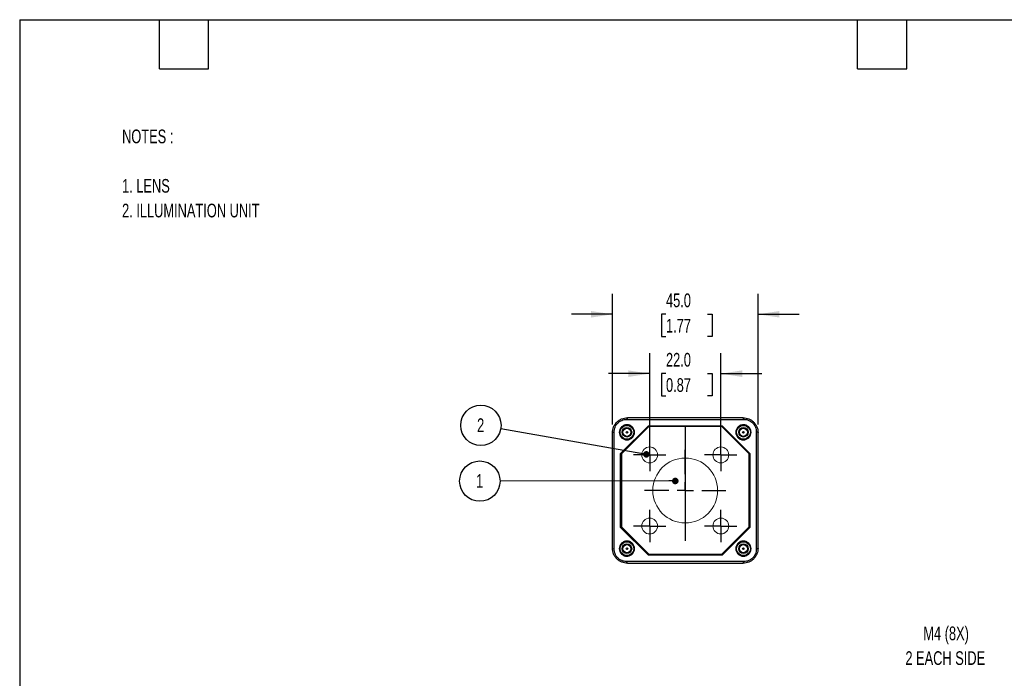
# Model space of a CAD drawing. Header units: millimetres. Extents: x 6 to 273, y 6 to 210.
# Tile 2 of 4: x 6 to 159, y 108 to 210. Entities that reach past the tile are written whole.
import ezdxf

# ---------------------------------------------------------------- set-up
doc = ezdxf.new("R2010")
doc.units = ezdxf.units.MM
doc.header["$PDSIZE"] = -1
doc.linetypes.add('CENTERX2', pattern=[20.32, 12.7, -2.54, 2.54, -2.54])
doc.layers.add('CENTER', color=40, linetype='CENTERX2')
doc.layers.add('DIMENSIONS', color=140, linetype='Continuous', lineweight=25)
doc.layers.add('TEXT', color=140, linetype='Continuous', lineweight=25)
doc.styles.add('SLDTEXTSTYLE0', font='TXT', dxfattribs={"width": 0.7})
doc.dimstyles.new('SLDDIMSTYLE2', dxfattribs={"dimtxt": 0.18, "dimasz": 1.016, "dimexe": 0, "dimexo": 0.0625, "dimgap": 0, "dimtad": 0, "dimtih": 1, "dimtoh": 1, "dimdec": 0, "dimrnd": 1e-09, "dimzin": 0, "dimdsep": 46, "dimtxsty": 'Standard', "dimblk1": 'DOT', "dimblk2": 'DOT', "dimsah": 1, "dimcen": 0.09, "dimadec": 0, "dimazin": 0, "dimtfac": 1.016, "dimtdec": 0, "dimtofl": 0, "dimtmove": 0, "dimatfit": 3, "dimldrblk": 'DOT', "dimfxl": 0, "dimfrac": 2, "dimtolj": 1, "dimtzin": 0, "dimarcsym": 0})
doc.dimstyles.new('SLDDIMSTYLE3', dxfattribs={"dimtxt": 2.158008, "dimasz": 3.302, "dimexe": 0, "dimexo": 0.0625, "dimgap": 0.539502, "dimtad": 0, "dimtih": 1, "dimtoh": 1, "dimlfac": 2, "dimrnd": 1e-09, "dimzin": 4, "dimdsep": 46, "dimtxsty": 'SLDTEXTSTYLE0', "dimsah": 1, "dimcen": 0.09, "dimadec": 0, "dimazin": 1, "dimtfac": 1, "dimtmove": 0, "dimatfit": 0, "dimfxl": 0, "dimfrac": 2, "dimtolj": 1, "dimtzin": 12, "dimarcsym": 0})

# ---------------------------------------------------------------- blocks, each defined once
blk = doc.blocks.new('_D_3')
at = {"layer": 'DIMENSIONS'}
for p, q in [((103.75, 143.5), (103.75, 157.98)), ((114.75, 143.5), (114.75, 157.98)), ((103.75, 154.8), (97.4, 154.8)), ((106.27, 154.8), (105.55, 154.8)), ((105.55, 154.8), (105.55, 151.37)), ((112.68, 154.8), (113.41, 154.8)), ((113.41, 154.8), (113.41, 151.37)), ((114.75, 154.8), (121.1, 154.8)), ((105.55, 151.37), (106.27, 151.37)), ((113.41, 151.37), (112.68, 151.37))]:
    blk.add_line(p, q, dxfattribs=at)
for points in [[(103.75, 154.8), (100.44, 155.31), (100.44, 154.29)], [(114.75, 154.8), (118.05, 154.29), (118.05, 155.31)]]:
    blk.add_solid(points, dxfattribs=at)
at = {"layer": 'DIMENSIONS', "char_height": 2.117, "attachment_point": 1, "style": 'SLDTEXTSTYLE0'}
for s, insert in [('22.0', (106.27, 158.01)), ('0.87', (106.27, 154.1))]:
    blk.add_mtext(s, dxfattribs=dict(at, insert=insert))
blk = doc.blocks.new('_D_4')
at = {"layer": 'DIMENSIONS'}
for p, q in [((98, 146.95), (98, 167.16)), ((120.5, 146.95), (120.5, 167.16)), ((98, 163.98), (91.65, 163.98)), ((106.27, 163.98), (105.55, 163.98)), ((105.55, 163.98), (105.55, 160.55)), ((112.68, 163.98), (113.41, 163.98)), ((113.41, 163.98), (113.41, 160.55)), ((120.5, 163.98), (126.85, 163.98)), ((105.55, 160.55), (106.27, 160.55)), ((113.41, 160.55), (112.68, 160.55))]:
    blk.add_line(p, q, dxfattribs=at)
for points in [[(98, 163.98), (94.69, 164.49), (94.69, 163.48)], [(120.5, 163.98), (123.8, 163.48), (123.8, 164.49)]]:
    blk.add_solid(points, dxfattribs=at)
at = {"layer": 'DIMENSIONS', "char_height": 2.117, "attachment_point": 1, "style": 'SLDTEXTSTYLE0'}
for s, insert in [('45.0', (106.27, 167.2)), ('1.77', (106.27, 163.28))]:
    blk.add_mtext(s, dxfattribs=dict(at, insert=insert))
blk = doc.blocks.new('SW_NOTE_0')
at = {"layer": 'DIMENSIONS', "color": 0}
blk.add_circle((-3.12, 0), 3.12, dxfattribs=at)
at = {"layer": 'DIMENSIONS', "color": 0, "insert": (-3.16, 1.09), "char_height": 2.12, "attachment_point": 2, "style": 'SLDTEXTSTYLE0'}
blk.add_mtext('1', dxfattribs=at)
blk = doc.blocks.new('_Dot')
at = {"color": 0, "linetype": 'ByBlock', "lineweight": -2}
blk.add_line((-0.5, 0), (-1, 0), dxfattribs=at)
at = {"color": 0, "linetype": 'ByBlock', "const_width": 0.5}
blk.add_lwpolyline([(-0.25, 0, 1), (0.25, 0, 1)], format="xyb", close=True, dxfattribs=at)
blk = doc.blocks.new('SW_NOTE_0_1')
at = {"layer": 'DIMENSIONS', "color": 0}
blk.add_circle((-3.08, 0.54), 3.12, dxfattribs=at)
at = {"layer": 'DIMENSIONS', "color": 0, "insert": (-3.11, 1.63), "char_height": 2.12, "attachment_point": 2, "style": 'SLDTEXTSTYLE0'}
blk.add_mtext('2', dxfattribs=at)
blk = doc.blocks.new('SW_CENTERMARKSYMBOL_2')
at = {"layer": 'CENTER', "color": 0}
for p, q in [((0, 2.54), (0, 6.28)), ((-2.54, 0), (-6.28, 0)), ((0, 0), (-1.27, 0)), ((0, 0), (0, 1.27)), ((0, 0), (0, -1.27)), ((0, 0), (1.27, 0)), ((2.54, 0), (6.28, 0)), ((0, -2.54), (0, -6.28))]:
    blk.add_line(p, q, dxfattribs=at)
blk = doc.blocks.new('SW_CENTERMARKSYMBOL_3')
at = {"layer": 'CENTER', "color": 0}
for p, q in [((0, 1.27), (0, 2.5)), ((-1.27, 0), (-2.5, 0)), ((0, 0), (-1.27, 0)), ((0, 0), (0, 1.27)), ((0, 0), (0, -1.27)), ((0, 0), (1.27, 0)), ((1.27, 0), (2.5, 0)), ((0, -1.27), (0, -2.5))]:
    blk.add_line(p, q, dxfattribs=at)
blk = doc.blocks.new('SW_CENTERMARKSYMBOL_4')
at = {"layer": 'CENTER', "color": 0}
for p, q in [((0, 1.27), (0, 2.5)), ((-1.27, 0), (-2.5, 0)), ((0, 0), (-1.27, 0)), ((0, 0), (0, 1.27)), ((0, 0), (0, -1.27)), ((0, 0), (1.27, 0)), ((1.27, 0), (2.5, 0)), ((0, -1.27), (0, -2.5))]:
    blk.add_line(p, q, dxfattribs=at)
blk = doc.blocks.new('SW_CENTERMARKSYMBOL_5')
at = {"layer": 'CENTER', "color": 0}
for p, q in [((0, 1.27), (0, 2.5)), ((-1.27, 0), (-2.5, 0)), ((0, 0), (-1.27, 0)), ((0, 0), (0, 1.27)), ((0, 0), (0, -1.27)), ((0, 0), (1.27, 0)), ((1.27, 0), (2.5, 0)), ((0, -1.27), (0, -2.5))]:
    blk.add_line(p, q, dxfattribs=at)
blk = doc.blocks.new('SW_CENTERMARKSYMBOL_6')
at = {"layer": 'CENTER', "color": 0}
for p, q in [((0, 1.27), (0, 2.5)), ((-1.27, 0), (-2.5, 0)), ((0, 0), (-1.27, 0)), ((0, 0), (0, 1.27)), ((0, 0), (0, -1.27)), ((0, 0), (1.27, 0)), ((1.27, 0), (2.5, 0)), ((0, -1.27), (0, -2.5))]:
    blk.add_line(p, q, dxfattribs=at)

msp = doc.modelspace()

# ---------------------------------------------------------------- linework, layer by layer
for p, q in [((100.2959, 147.9813), (100.1681, 147.722)), ((100.1681, 147.722), (118.3236, 147.722)), ((118.1959, 147.9813), (100.2959, 147.9813)), ((118.3236, 147.722), (118.1959, 147.9813)), ((99.2459, 142.4313), (103.5459, 146.7313)), ((103.6009, 146.6063), (99.3709, 142.3763)), ((103.5459, 146.7313), (114.9459, 146.7313)), ((114.8909, 146.6063), (103.6009, 146.6063)), ((119.1209, 142.3763), (114.8909, 146.6063)), ((114.9459, 146.7313), (119.2459, 142.4313)), ((97.9959, 145.6813), (98.2552, 145.8091)), ((97.9959, 127.7814), (97.9959, 145.6813)), ((98.2552, 127.6536), (98.2552, 145.8091)), ((120.2366, 145.8091), (120.2366, 127.6536)), ((120.4958, 145.6813), (120.2366, 145.8091)), ((120.4959, 127.7813), (120.4959, 145.6813)), ((99.2459, 131.0313), (99.2459, 142.4313)), ((99.3709, 142.3763), (99.3709, 131.0863)), ((119.1209, 131.0863), (119.1209, 142.3763)), ((119.2459, 142.4313), (119.2459, 131.0313)), ((103.5459, 126.7313), (99.2459, 131.0313)), ((99.3709, 131.0863), (103.6009, 126.8563)), ((114.8909, 126.8563), (119.1209, 131.0863)), ((119.2459, 131.0313), (114.9459, 126.7313)), ((97.996, 127.7813), (98.2552, 127.6536)), ((114.9459, 126.7313), (103.5459, 126.7313)), ((103.6009, 126.8563), (114.8909, 126.8563)), ((120.4959, 127.7813), (120.2366, 127.6536)), ((118.3236, 125.7406), (100.1681, 125.7406)), ((100.2959, 125.4813), (100.1681, 125.7406)), ((100.2959, 125.4813), (118.1959, 125.4813)), ((118.1959, 125.4814), (118.3236, 125.7406))]:
    msp.add_line(p, q)
for centre, radius in [((100.2309, 145.7313), 1.125), ((100.2309, 145.7313), 1.1), ((100.2309, 145.7313), 1.07), ((100.2309, 145.7313), 0.7325), ((100.2309, 145.7313), 0.625), ((118.2409, 145.7313), 1.125), ((118.2409, 145.7313), 1.1), ((118.2409, 145.7313), 1.07), ((118.2409, 145.7313), 0.7325), ((118.2409, 145.7313), 0.625), ((100.2309, 145.7313), 0.1257), ((118.2409, 145.7313), 0.1257), ((100.2309, 127.7313), 1.125), ((100.2309, 127.7313), 1.1), ((100.2309, 127.7313), 1.07), ((100.2309, 127.7313), 0.7325), ((100.2309, 127.7313), 0.625), ((118.2409, 127.7313), 1.125), ((118.2409, 127.7313), 1.1), ((118.2409, 127.7313), 1.07), ((118.2409, 127.7313), 0.7325), ((118.2409, 127.7313), 0.625), ((100.2309, 127.7313), 0.1257), ((118.2409, 127.7313), 0.1257)]:
    msp.add_circle(centre, radius)
at = {"color": 179, "linetype": 'Continuous', "lineweight": 18}
for centre, radius in [((103.7459, 142.2313), 1.2273), ((114.7459, 142.2313), 1.2273), ((109.2459, 136.7313), 5.0112), ((103.7459, 131.2313), 1.2273), ((114.7459, 131.2313), 1.2273)]:
    msp.add_circle(centre, radius, dxfattribs=at)
for points, knots in [([(97.9959, 145.6813), (97.9959, 145.832), (98.0105, 145.98), (98.0679, 146.2713), (98.111, 146.4156), (98.2257, 146.6948), (98.2969, 146.8289), (98.4643, 147.0807), (98.5605, 147.1983), (98.774, 147.4125), (98.8914, 147.5089), (99.1426, 147.677), (99.2765, 147.7486), (99.6948, 147.9218), (99.9945, 147.9813), (100.2959, 147.9813)], [0, 0, 0, 0, 0.125, 0.125, 0.25, 0.25, 0.375, 0.375, 0.5, 0.5, 0.625, 0.625, 0.75, 0.75, 1, 1, 1, 1]), ([(98.2552, 145.8091), (98.2547, 145.9348), (98.2673, 146.0587), (98.3165, 146.3034), (98.3538, 146.4249), (98.4495, 146.6556), (98.5081, 146.7658), (98.6474, 146.9757), (98.7274, 147.0736), (98.9037, 147.2499), (99.0013, 147.3297), (99.2113, 147.4693), (99.3215, 147.5279), (99.5521, 147.6237), (99.6736, 147.6609), (99.9185, 147.7101), (100.0425, 147.7225), (100.1681, 147.722)], [0, 0, 0, 0, 0.125, 0.125, 0.25, 0.25, 0.375, 0.375, 0.5, 0.5, 0.625, 0.625, 0.75, 0.75, 0.875, 0.875, 1, 1, 1, 1]), ([(118.1959, 147.9813), (118.3465, 147.9813), (118.4945, 147.9667), (118.7859, 147.9093), (118.9302, 147.8662), (119.2094, 147.7515), (119.3434, 147.6803), (119.5953, 147.5129), (119.7129, 147.4167), (119.927, 147.2032), (120.0235, 147.0859), (120.1916, 146.8346), (120.2632, 146.7007), (120.4364, 146.2824), (120.4959, 145.9827), (120.4959, 145.6813)], [0, 0, 0, 0, 0.125, 0.125, 0.25, 0.25, 0.375, 0.375, 0.5, 0.5, 0.625, 0.625, 0.75, 0.75, 1, 1, 1, 1]), ([(118.3236, 147.722), (118.4493, 147.7225), (118.5733, 147.7099), (118.818, 147.6607), (118.9395, 147.6234), (119.1702, 147.5277), (119.2804, 147.4691), (119.4902, 147.3298), (119.5882, 147.2499), (119.7645, 147.0735), (119.8442, 146.976), (119.9839, 146.7659), (120.0425, 146.6557), (120.1383, 146.4252), (120.1755, 146.3037), (120.2247, 146.0588), (120.2371, 145.9348), (120.2366, 145.8091)], [0, 0, 0, 0, 0.125, 0.125, 0.25, 0.25, 0.375, 0.375, 0.5, 0.5, 0.625, 0.625, 0.75, 0.75, 0.875, 0.875, 1, 1, 1, 1]), ([(99.4893, 146.6344), (99.6099, 146.7335), (99.7496, 146.8073), (99.9697, 146.8734), (100.0461, 146.8884), (100.1995, 146.9029), (100.2758, 146.9026), (100.4277, 146.8872), (100.504, 146.8718), (100.6498, 146.8271), (100.7199, 146.7979), (100.8545, 146.7257), (100.9186, 146.6828), (101.0358, 146.5865), (101.0896, 146.5329), (101.1872, 146.4143), (101.2296, 146.351), (101.3015, 146.2174), (101.3313, 146.1461), (101.3763, 145.9997), (101.3914, 145.925), (101.4071, 145.7729), (101.4075, 145.6949), (101.393, 145.5423), (101.3785, 145.4671), (101.3341, 145.3188), (101.3046, 145.2469), (101.2325, 145.1112), (101.1894, 145.0463), (101.091, 144.9262), (101.0366, 144.8718), (100.9175, 144.774), (100.8521, 144.7304), (100.7162, 144.6581), (100.6452, 144.6288), (100.4974, 144.5843), (100.421, 144.5694), (100.2688, 144.5548), (100.1922, 144.5549), (100.0384, 144.5705), (99.9637, 144.5857), (99.8183, 144.6301), (99.7469, 144.6598), (99.6123, 144.732), (99.5492, 144.7741), (99.4317, 144.8705), (99.3769, 144.9252), (99.2803, 145.0425), (99.2379, 145.1054), (99.1654, 145.24), (99.1356, 145.3112), (99.0685, 145.5293), (99.0522, 145.6854), (99.0735, 145.914), (99.0884, 145.9908), (99.1325, 146.1383), (99.1616, 146.2094), (99.2339, 146.3459), (99.2773, 146.4112), (99.3747, 146.5303), (99.4291, 146.5849), (99.4893, 146.6344)], [0, 0, 0, 0, 0.0625, 0.0625, 0.09375, 0.09375, 0.125, 0.125, 0.15625, 0.15625, 0.1875, 0.1875, 0.21875, 0.21875, 0.25, 0.25, 0.28125, 0.28125, 0.3125, 0.3125, 0.34375, 0.34375, 0.375, 0.375, 0.40625, 0.40625, 0.4375, 0.4375, 0.46875, 0.46875, 0.5, 0.5, 0.53125, 0.53125, 0.5625, 0.5625, 0.59375, 0.59375, 0.625, 0.625, 0.65625, 0.65625, 0.6875, 0.6875, 0.71875, 0.71875, 0.75, 0.75, 0.78125, 0.78125, 0.8125, 0.8125, 0.875, 0.875, 0.90625, 0.90625, 0.9375, 0.9375, 0.96875, 0.96875, 1, 1, 1, 1]), ([(119.1445, 146.4724), (119.2434, 146.3518), (119.3172, 146.2121), (119.3832, 145.9919), (119.3981, 145.9155), (119.4126, 145.7621), (119.4122, 145.6858), (119.3967, 145.5338), (119.3812, 145.4576), (119.3365, 145.3118), (119.3072, 145.2417), (119.235, 145.1072), (119.192, 145.0431), (119.0957, 144.9259), (119.0421, 144.8722), (118.9234, 144.7746), (118.8601, 144.7323), (118.7263, 144.6604), (118.6551, 144.6306), (118.5086, 144.5857), (118.434, 144.5706), (118.2818, 144.555), (118.2038, 144.5547), (118.0512, 144.5692), (117.976, 144.5839), (117.8277, 144.6283), (117.7559, 144.6579), (117.6202, 144.73), (117.5553, 144.7732), (117.4353, 144.8716), (117.3809, 144.926), (117.2832, 145.0452), (117.2396, 145.1106), (117.1673, 145.2466), (117.1381, 145.3176), (117.0937, 145.4654), (117.0788, 145.5419), (117.0643, 145.6941), (117.0645, 145.7707), (117.0801, 145.9244), (117.0954, 145.9992), (117.1399, 146.1446), (117.1696, 146.2159), (117.2418, 146.3505), (117.284, 146.4135), (117.3804, 146.531), (117.4352, 146.5858), (117.5525, 146.6824), (117.6155, 146.7247), (117.7501, 146.7971), (117.8214, 146.8269), (118.0395, 146.8939), (118.1957, 146.9101), (118.4243, 146.8886), (118.501, 146.8737), (118.6485, 146.8295), (118.7195, 146.8004), (118.856, 146.728), (118.9213, 146.6846), (119.0404, 146.5871), (119.095, 146.5327), (119.1445, 146.4724)], [0, 0, 0, 0, 0.0625, 0.0625, 0.09375, 0.09375, 0.125, 0.125, 0.15625, 0.15625, 0.1875, 0.1875, 0.21875, 0.21875, 0.25, 0.25, 0.28125, 0.28125, 0.3125, 0.3125, 0.34375, 0.34375, 0.375, 0.375, 0.40625, 0.40625, 0.4375, 0.4375, 0.46875, 0.46875, 0.5, 0.5, 0.53125, 0.53125, 0.5625, 0.5625, 0.59375, 0.59375, 0.625, 0.625, 0.65625, 0.65625, 0.6875, 0.6875, 0.71875, 0.71875, 0.75, 0.75, 0.78125, 0.78125, 0.8125, 0.8125, 0.875, 0.875, 0.90625, 0.90625, 0.9375, 0.9375, 0.96875, 0.96875, 1, 1, 1, 1]), ([(99.3281, 126.9894), (99.229, 127.1099), (99.1551, 127.2496), (99.0889, 127.4697), (99.0739, 127.5461), (99.0593, 127.6994), (99.0596, 127.7758), (99.075, 127.9277), (99.0903, 128.004), (99.135, 128.1498), (99.1641, 128.2199), (99.2362, 128.3545), (99.2792, 128.4187), (99.3754, 128.5359), (99.429, 128.5897), (99.5475, 128.6873), (99.6108, 128.7298), (99.7445, 128.8017), (99.8157, 128.8316), (99.9621, 128.8766), (100.0367, 128.8918), (100.1888, 128.9075), (100.2669, 128.9079), (100.4194, 128.8936), (100.4947, 128.879), (100.643, 128.8347), (100.7149, 128.8052), (100.8506, 128.7332), (100.9155, 128.6901), (101.0356, 128.5918), (101.0901, 128.5374), (101.1879, 128.4183), (101.2316, 128.353), (101.304, 128.217), (101.3333, 128.1461), (101.3778, 127.9983), (101.3928, 127.9218), (101.4074, 127.7697), (101.4073, 127.6931), (101.3918, 127.5393), (101.3766, 127.4646), (101.3323, 127.3191), (101.3026, 127.2477), (101.2305, 127.1131), (101.1883, 127.05), (101.0921, 126.9325), (101.0374, 126.8776), (100.9201, 126.781), (100.8572, 126.7386), (100.7226, 126.666), (100.6514, 126.6362), (100.4334, 126.569), (100.2772, 126.5526), (100.0486, 126.5739), (99.9719, 126.5887), (99.8243, 126.6328), (99.7533, 126.6618), (99.6168, 126.7341), (99.5514, 126.7775), (99.4323, 126.8748), (99.3776, 126.9292), (99.3281, 126.9894)], [0, 0, 0, 0, 0.0625, 0.0625, 0.09375, 0.09375, 0.125, 0.125, 0.15625, 0.15625, 0.1875, 0.1875, 0.21875, 0.21875, 0.25, 0.25, 0.28125, 0.28125, 0.3125, 0.3125, 0.34375, 0.34375, 0.375, 0.375, 0.40625, 0.40625, 0.4375, 0.4375, 0.46875, 0.46875, 0.5, 0.5, 0.53125, 0.53125, 0.5625, 0.5625, 0.59375, 0.59375, 0.625, 0.625, 0.65625, 0.65625, 0.6875, 0.6875, 0.71875, 0.71875, 0.75, 0.75, 0.78125, 0.78125, 0.8125, 0.8125, 0.875, 0.875, 0.90625, 0.90625, 0.9375, 0.9375, 0.96875, 0.96875, 1, 1, 1, 1]), ([(118.9815, 126.8273), (118.8608, 126.7284), (118.721, 126.6548), (118.5008, 126.5889), (118.4244, 126.574), (118.271, 126.5596), (118.1947, 126.56), (118.0428, 126.5756), (117.9665, 126.5911), (117.8208, 126.636), (117.7507, 126.6653), (117.6162, 126.7376), (117.5521, 126.7806), (117.435, 126.877), (117.3813, 126.9306), (117.2838, 127.0493), (117.2415, 127.1127), (117.1697, 127.2465), (117.14, 127.3177), (117.0951, 127.4642), (117.0801, 127.5389), (117.0646, 127.691), (117.0643, 127.7691), (117.0789, 127.9216), (117.0936, 127.9968), (117.1381, 128.1451), (117.1677, 128.2169), (117.24, 128.3526), (117.2831, 128.4174), (117.3816, 128.5374), (117.4361, 128.5918), (117.5553, 128.6894), (117.6207, 128.733), (117.7568, 128.8052), (117.8277, 128.8343), (117.9757, 128.8787), (118.0521, 128.8935), (118.2043, 128.9079), (118.2809, 128.9077), (118.4346, 128.892), (118.5094, 128.8767), (118.6547, 128.8321), (118.7261, 128.8024), (118.8607, 128.73), (118.9236, 128.6878), (119.0411, 128.5913), (119.0958, 128.5366), (119.1923, 128.4191), (119.2346, 128.3562), (119.307, 128.2215), (119.3367, 128.1502), (119.4036, 127.9321), (119.4197, 127.7759), (119.3981, 127.5473), (119.3832, 127.4706), (119.3389, 127.3231), (119.3097, 127.2521), (119.2372, 127.1156), (119.1938, 127.0504), (119.0962, 126.9314), (119.0418, 126.8768), (118.9815, 126.8273)], [0, 0, 0, 0, 0.0625, 0.0625, 0.09375, 0.09375, 0.125, 0.125, 0.15625, 0.15625, 0.1875, 0.1875, 0.21875, 0.21875, 0.25, 0.25, 0.28125, 0.28125, 0.3125, 0.3125, 0.34375, 0.34375, 0.375, 0.375, 0.40625, 0.40625, 0.4375, 0.4375, 0.46875, 0.46875, 0.5, 0.5, 0.53125, 0.53125, 0.5625, 0.5625, 0.59375, 0.59375, 0.625, 0.625, 0.65625, 0.65625, 0.6875, 0.6875, 0.71875, 0.71875, 0.75, 0.75, 0.78125, 0.78125, 0.8125, 0.8125, 0.875, 0.875, 0.90625, 0.90625, 0.9375, 0.9375, 0.96875, 0.96875, 1, 1, 1, 1]), ([(100.2959, 125.4813), (100.1452, 125.4813), (99.9973, 125.496), (99.7059, 125.5533), (99.5616, 125.5965), (99.2824, 125.7112), (99.1483, 125.7823), (98.8965, 125.9498), (98.7789, 126.0459), (98.5648, 126.2595), (98.4683, 126.3768), (98.3002, 126.6281), (98.2286, 126.7619), (98.0554, 127.1803), (97.9959, 127.48), (97.9959, 127.7813)], [0, 0, 0, 0, 0.125, 0.125, 0.25, 0.25, 0.375, 0.375, 0.5, 0.5, 0.625, 0.625, 0.75, 0.75, 1, 1, 1, 1]), ([(100.1681, 125.7406), (100.0424, 125.7401), (99.9185, 125.7527), (99.6738, 125.802), (99.5523, 125.8392), (99.3216, 125.935), (99.2114, 125.9935), (99.0016, 126.1329), (98.9036, 126.2128), (98.7273, 126.3891), (98.6476, 126.4867), (98.5079, 126.6967), (98.4493, 126.8069), (98.3535, 127.0375), (98.3163, 127.159), (98.2671, 127.4039), (98.2547, 127.5279), (98.2552, 127.6536)], [0, 0, 0, 0, 0.125, 0.125, 0.25, 0.25, 0.375, 0.375, 0.5, 0.5, 0.625, 0.625, 0.75, 0.75, 0.875, 0.875, 1, 1, 1, 1]), ([(120.4959, 127.7813), (120.4959, 127.6307), (120.4812, 127.4827), (120.4239, 127.1913), (120.3807, 127.047), (120.2661, 126.7678), (120.1949, 126.6338), (120.0274, 126.3819), (119.9313, 126.2643), (119.7177, 126.0502), (119.6004, 125.9537), (119.3491, 125.7856), (119.2153, 125.7141), (118.7969, 125.5408), (118.4972, 125.4813), (118.1959, 125.4813)], [0, 0, 0, 0, 0.125, 0.125, 0.25, 0.25, 0.375, 0.375, 0.5, 0.5, 0.625, 0.625, 0.75, 0.75, 1, 1, 1, 1]), ([(120.2366, 127.6536), (120.2371, 127.5279), (120.2245, 127.4039), (120.1752, 127.1592), (120.138, 127.0377), (120.0422, 126.807), (119.9837, 126.6968), (119.8444, 126.487), (119.7644, 126.3891), (119.5881, 126.2127), (119.4905, 126.133), (119.2805, 125.9933), (119.1703, 125.9347), (118.9397, 125.839), (118.8182, 125.8017), (118.5733, 125.7526), (118.4493, 125.7401), (118.3236, 125.7406)], [0, 0, 0, 0, 0.125, 0.125, 0.25, 0.25, 0.375, 0.375, 0.5, 0.5, 0.625, 0.625, 0.75, 0.75, 0.875, 0.875, 1, 1, 1, 1])]:
    msp.add_open_spline(points, degree=3, knots=knots)
msp.add_point((109.2459, 136.7313), dxfattribs=at)
at = {"layer": 'CENTER'}
msp.add_line((109.2459, 146.7313), (109.2459, 126.7313), dxfattribs=at)
at = {"layer": 'TEXT'}
for p, q in [((6.35, 209.55), (273.05, 209.55)), ((6.35, 209.55), (6.35, 6.35)), ((27.94, 201.93), (27.94, 209.55)), ((35.56, 201.93), (35.56, 209.55)), ((135.89, 201.93), (135.89, 209.55)), ((143.51, 201.93), (143.51, 209.55)), ((27.94, 201.93), (35.56, 201.93)), ((135.89, 201.93), (143.51, 201.93))]:
    msp.add_line(p, q, dxfattribs=at)

# ---------------------------------------------------------------- block references
at = {"layer": 'CENTER'}
for name, p in [('SW_CENTERMARKSYMBOL_3', (103.7459, 142.2313)), ('SW_CENTERMARKSYMBOL_4', (114.7459, 142.2313)), ('SW_CENTERMARKSYMBOL_2', (109.2459, 136.7313)), ('SW_CENTERMARKSYMBOL_6', (103.7459, 131.2313)), ('SW_CENTERMARKSYMBOL_5', (114.7459, 131.2313))]:
    msp.add_blockref(name, p, dxfattribs=at)
at = {"layer": 'DIMENSIONS'}
for name, p in [('SW_NOTE_0_1', (80.7266, 146.2618)), ('SW_NOTE_0', (80.6091, 138.1756))]:
    msp.add_blockref(name, p, dxfattribs=at)

# ---------------------------------------------------------------- texts
at = {"layer": 'DIMENSIONS', "attachment_point": 2, "style": 'SLDTEXTSTYLE0'}
for s, insert, char_height in [('M4 (8X)', (149.5762, 115.6873), 2.11667), ('2 EACH SIDE', (149.4466, 111.8651), 2.116667)]:
    msp.add_mtext(s, dxfattribs=dict(at, insert=insert, char_height=char_height))
at = {"layer": 'TEXT', "attachment_point": 1, "style": 'SLDTEXTSTYLE0'}
for s, insert, char_height in [('NOTES :', (22.1781, 192.5569), 2.11667), ('1. LENS', (22.1781, 184.9125), 2.11667), ('2. ILLUMINATION UNIT', (22.1781, 181.0902), 2.116667)]:
    msp.add_mtext(s, dxfattribs=dict(at, insert=insert, char_height=char_height))

# ---------------------------------------------------------------- dimensions: what is measured, and where the dimension line sits
at = {"layer": 'DIMENSIONS'}
for base, p1, p2, angle, picture, middle in [((120.4958, 163.9839), (97.9959, 145.6813), (120.4959, 145.6813), 0.000101, '_D_4', (109.4776, 163.9838)), ((114.7459, 154.8016), (103.7459, 142.2313), (114.7459, 142.2313), 360, '_D_3', (109.4776, 154.8016))]:
    dim = msp.add_linear_dim(base=base, p1=p1, p2=p2, angle=angle, dimstyle='SLDDIMSTYLE3', dxfattribs=at)
    dim.commit()
    dim.dimension.update_dxf_attribs({"geometry": picture, "text_midpoint": middle, "dimtype": 160})

# ---------------------------------------------------------------- leaders
for points in [[(103.2308, 142.3206), (80.7266, 146.2618)], [(107.7045, 138.1995), (80.6091, 138.1756)]]:
    msp.add_leader(points, dimstyle='SLDDIMSTYLE2', dxfattribs=at)

doc.saveas('drawing.dxf')
